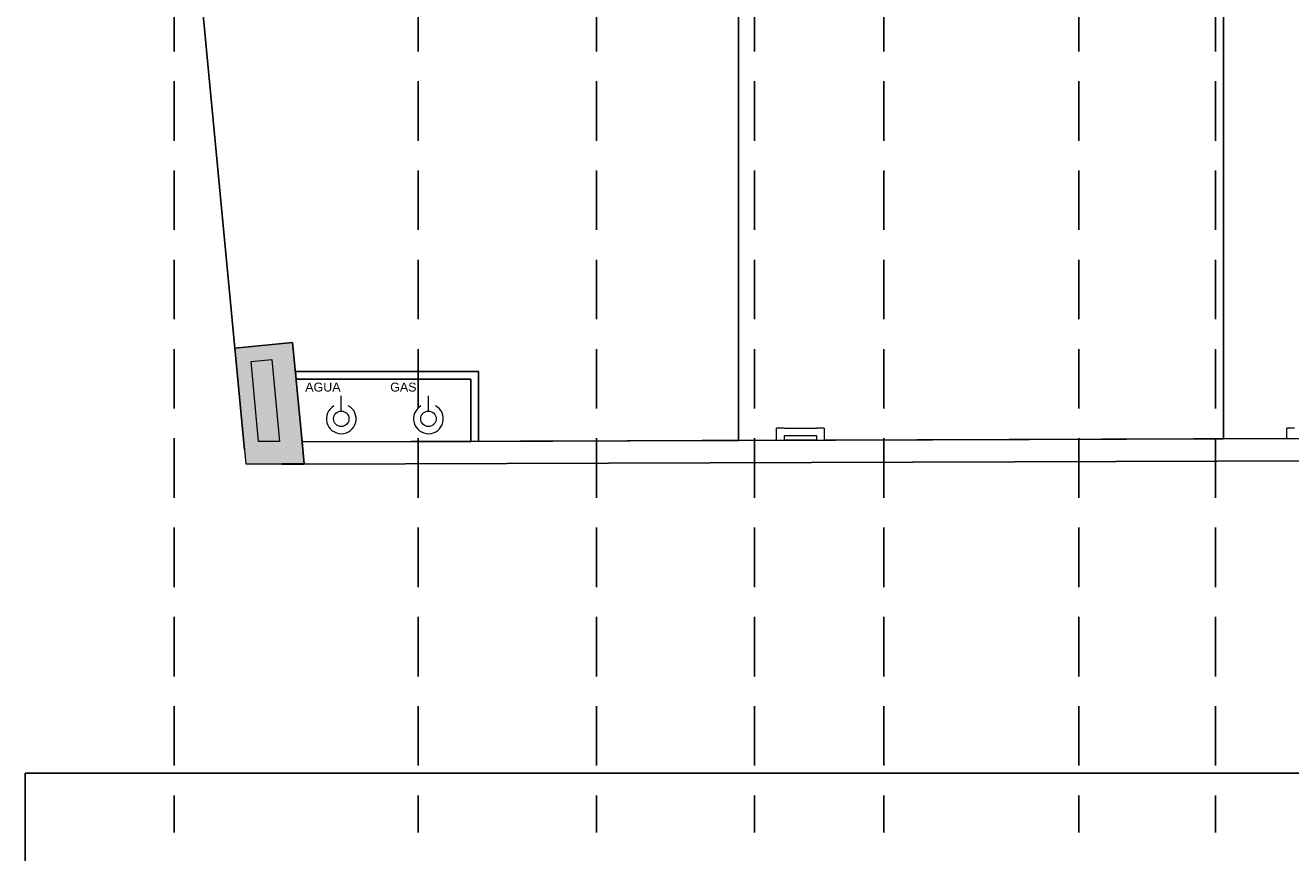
# Model space of a CAD drawing. Header units: metres. Extents: x -31 to 25.9, y -59.6 to 3.
# Tile 4 of 53: x -12 to -3.5, y -11.5 to -6. Entities that reach past the tile are written whole.
import ezdxf

# ---------------------------------------------------------------- set-up
doc = ezdxf.new("R2010")
doc.units = ezdxf.units.M
doc.linetypes.add('DASHED', pattern=[0.6000000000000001, 0.4, -0.2])
doc.layers.add('A-ALCAT-LINIES-REFERIDA', color=9, linetype='Continuous', plot=False)
doc.layers.add('A-ALCAT-REF-IMATGE', color=8, linetype='Continuous', plot=False)
for name, color, linetype, lineweight in [('A-ANNO-NOTE', 7, 'Continuous', 9), ('A-FLOR-PATT', 7, 'Continuous', 5), ('A-P02', 7, 'Continuous', 15), ('G-ANNO-TEXT', 7, 'Continuous', 9), ('MURS DETALL', 7, 'Continuous', 20), ('OMBREJAT SOLID', 7, 'Continuous', 20), ('PAVIMENTOS', 7, 'Continuous', 5)]:
    doc.layers.add(name, color=color, linetype=linetype, lineweight=lineweight)
doc.styles.add('Arial', font='arial.ttf', dxfattribs={"height": 0.06})
picture_1 = doc.add_image_def('image1.png', size_in_pixel=(1650, 1200))

# ---------------------------------------------------------------- blocks, each defined once
blk = doc.blocks.new('TRS-ANO-Acometida - AFS-5533935-ESTADO ACTUAL')
at = {"layer": 'A-ANNO-NOTE', "color": 150, "lineweight": 18, "true_color": 0x0080ff}
blk.add_line((-4.803499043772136e-18, -0.001038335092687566), (9.392375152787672e-34, -0.003065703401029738), dxfattribs=at)
blk.add_circle((-6.493525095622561e-22, 6.553459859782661e-24), 0.001038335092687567, dxfattribs=at)
blk.add_arc((-7.221852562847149e-22, 1.146353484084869e-23), 0.001999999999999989, 299.9999999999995, 241.7166668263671, dxfattribs=at)
blk = doc.blocks.new('TRS-ANO-Acometida - GAS-5533937-ESTADO ACTUAL')
at = {"layer": 'A-ANNO-NOTE', "color": 31, "lineweight": 18, "true_color": 0xffb66c}
blk.add_line((-5.287437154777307e-18, -0.001038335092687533), (-4.839381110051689e-19, -0.003065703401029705), dxfattribs=at)
blk.add_circle((0, 3.246423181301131e-17), 0.001038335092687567, dxfattribs=at)
blk.add_arc((0, 3.24642367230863e-17), 0.001999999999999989, 299.9999999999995, 241.7166668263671, dxfattribs=at)

msp = doc.modelspace()

# ---------------------------------------------------------------- hatches: boundary and pattern name
at = {"layer": 'A-FLOR-PATT', "true_color": 0xfbfaf7}
h = msp.add_hatch(color=7, dxfattribs=at)
h.paths.add_polyline_path([(-10.29070280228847, -8.771844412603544), (-10.34317312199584, -8.219713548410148), (-10.48305649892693, -8.233279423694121), (-10.43187537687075, -8.771844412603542), (-10.34317312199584, -8.771844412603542)])
h.paths.add_polyline_path([(-7.20653584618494, -8.76443530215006), (-7.206337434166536, -8.764434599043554), (-7.20653584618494, -8.763527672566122)])
h.paths.add_polyline_path([(1.278464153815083, -3.471888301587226), (1.278464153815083, -3.391844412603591), (-0.7042390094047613, -3.391844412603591), (-0.7042390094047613, -3.471888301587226), (-0.331535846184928, -3.471888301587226)])
h.paths.add_polyline_path([(-1.271535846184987, -3.471888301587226), (-1.266535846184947, -3.471888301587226), (-1.266535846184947, -3.391844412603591), (-1.271535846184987, -3.391844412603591)])
h.paths.add_polyline_path([(1.298464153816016, -0.6768444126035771), (3.318464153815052, -0.6768444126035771), (3.318464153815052, -0.4818444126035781), (3.093464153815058, -0.4818444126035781), (3.093464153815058, -0.5018444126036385), (2.233464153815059, -0.5018444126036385), (2.233464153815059, -0.4818444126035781), (1.278464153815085, -0.4818444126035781), (1.278464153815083, -0.5918444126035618), (1.298464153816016, -0.5918444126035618)])
at = {"layer": 'OMBREJAT SOLID', "lineweight": 15, "true_color": 0x828282}
for points in [[(-10.58258972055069, -8.242932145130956), (-10.19387328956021, -8.205234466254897), (-10.20333392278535, -8.105682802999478), (-10.59205035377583, -8.143380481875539), (-10.58350704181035, -8.233279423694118)], [(-10.43187537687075, -8.92184441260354), (-10.41762051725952, -8.92184441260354), (-10.48305649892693, -8.233279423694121), (-10.58258972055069, -8.242932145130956), (-10.51807106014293, -8.921844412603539)], [(-10.19387328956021, -8.921844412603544), (-10.12577212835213, -8.921844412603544), (-10.19387328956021, -8.205234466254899), (-10.34317312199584, -8.21971354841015), (-10.27644794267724, -8.921844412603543)], [(-10.29070280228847, -8.771844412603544), (-10.43187537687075, -8.771844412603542), (-10.41762051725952, -8.92184441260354), (-10.27644794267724, -8.921844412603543)]]:
    msp.add_hatch(color=8, dxfattribs=at).paths.add_polyline_path(points)

# ---------------------------------------------------------------- linework, layer by layer
at = {"layer": 'A-ALCAT-LINIES-REFERIDA', "linetype": 'DASHED'}
for p, q in [((-11, -3.3500000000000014), (-11, -11.4)), ((-9.36, -3.3500000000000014), (-9.36, -11.4)), ((-8.16, -3.3500000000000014), (-8.16, -11.4)), ((-7.1, -3.3500000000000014), (-7.1, -11.4)), ((-6.23, -3.3500000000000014), (-6.23, -11.4)), ((-4.92, -3.3500000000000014), (-4.92, -11.4)), ((-4, -3.3500000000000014), (-4, -11.4))]:
    msp.add_line(p, q, dxfattribs=at)
at = {"layer": 'A-P02'}
for p, q in [((-9.004692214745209, -8.30184441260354), (-10.18469221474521, -8.301844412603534)), ((-10.18469221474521, -8.301844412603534), (-9.004692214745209, -8.30184441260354)), ((-10.18469221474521, -8.301844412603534), (-10.1799405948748, -8.351844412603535)), ((-9.004692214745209, -8.30184441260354), (-8.954692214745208, -8.30184441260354)), ((-8.954692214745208, -8.30184441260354), (-9.004692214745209, -8.30184441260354)), ((-8.954692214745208, -8.770630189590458), (-8.954692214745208, -8.30184441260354)), ((-8.954692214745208, -8.30184441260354), (-8.954692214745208, -8.770630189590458)), ((-9.004692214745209, -8.351844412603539), (-10.1799405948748, -8.351844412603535)), ((-10.1799405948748, -8.351844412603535), (-9.004692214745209, -8.351844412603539)), ((-9.004692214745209, -8.770807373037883), (-9.004692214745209, -8.351844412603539)), ((-9.004692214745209, -8.351844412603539), (-9.004692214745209, -8.770807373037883)), ((-6.950408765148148, -8.763527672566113), (-6.950408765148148, -8.68239369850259)), ((-6.900408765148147, -8.68239369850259), (-6.950408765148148, -8.68239369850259)), ((-6.900408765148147, -8.68239369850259), (-6.680408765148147, -8.68239369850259)), ((-6.900408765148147, -8.732393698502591), (-6.900408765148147, -8.763350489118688)), ((-6.680408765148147, -8.732393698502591), (-6.900408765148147, -8.732393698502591)), ((-6.630408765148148, -8.68239369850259), (-6.680408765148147, -8.68239369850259)), ((-6.680408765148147, -8.762570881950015), (-6.680408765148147, -8.732393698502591)), ((-6.630408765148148, -8.68239369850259), (-6.630408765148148, -8.76239369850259)), ((-3.520408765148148, -8.751372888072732), (-6.630408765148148, -8.76239369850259)), ((-6.630408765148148, -8.76239369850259), (-3.520408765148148, -8.751372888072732)), ((-3.520408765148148, -8.751372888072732), (-3.520408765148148, -8.68239369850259)), ((-3.470408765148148, -8.68239369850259), (-3.520408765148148, -8.68239369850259)), ((-9.004692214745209, -8.770807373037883), (-10.13974329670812, -8.774829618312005)), ((-10.13974329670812, -8.774829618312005), (-9.004692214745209, -8.770807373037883)), ((-10.13974329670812, -8.774829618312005), (-10.12577212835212, -8.921844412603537)), ((-6.950408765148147, -8.763527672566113), (-8.954692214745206, -8.770630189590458)), ((-8.954692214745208, -8.770630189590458), (-6.950408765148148, -8.763527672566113)), ((-6.680408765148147, -8.762570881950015), (-6.900408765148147, -8.763350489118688)), ((-6.900408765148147, -8.763350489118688), (-6.680408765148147, -8.762570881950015)), ((-10.12577212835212, -8.921844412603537), (-10.27644794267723, -8.921844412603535)), ((-10.2761182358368, -8.925313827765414), (-10.27644794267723, -8.921844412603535)), ((-10.2761182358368, -8.925313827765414), (-10.12549314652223, -8.924780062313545)), ((3.46834123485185, -8.876608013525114), (-10.12549314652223, -8.924780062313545)), ((-10.12549314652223, -8.924780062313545), (3.468341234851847, -8.876608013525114))]:
    msp.add_line(p, q, dxfattribs=at)
at = {"layer": 'MURS DETALL'}
for p, q in [((-10.20333392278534, -8.105682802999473), (-10.59205035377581, -8.143380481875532)), ((-10.59205035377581, -8.143380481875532), (-10.58258972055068, -8.242932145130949)), ((-10.1938732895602, -8.205234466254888), (-10.20333392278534, -8.105682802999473)), ((-10.58258972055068, -8.242932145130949), (-10.51807106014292, -8.921844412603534)), ((-10.48305649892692, -8.233279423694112), (-10.34317312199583, -8.219713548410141)), ((-10.43187537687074, -8.771844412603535), (-10.48305649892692, -8.233279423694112)), ((-10.34317312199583, -8.219713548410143), (-10.29070280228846, -8.771844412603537)), ((-10.12577212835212, -8.921844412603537), (-10.1938732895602, -8.205234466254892)), ((-10.29070280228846, -8.771844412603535), (-10.43187537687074, -8.771844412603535)), ((-10.51807106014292, -8.921844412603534), (-10.41762051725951, -8.921844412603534)), ((-10.41762051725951, -8.921844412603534), (-10.27644794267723, -8.921844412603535)), ((-10.27644794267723, -8.921844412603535), (-10.12577212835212, -8.921844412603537))]:
    msp.add_line(p, q, dxfattribs=at)
at = {"layer": 'PAVIMENTOS'}
for p, q in [((-10.52710696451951, -8.826762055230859), (-11.23316608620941, -1.397094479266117)), ((-11.23316608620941, -1.397094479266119), (-10.52710696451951, -8.82676205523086)), ((-10.59205035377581, -8.143380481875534), (-11.04455054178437, -3.38184441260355)), ((-11.04455054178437, -3.38184441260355), (-10.59205035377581, -8.143380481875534)), ((-3.946535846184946, -8.752882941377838), (-3.946535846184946, -3.391844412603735)), ((-3.946535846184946, -3.391844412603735), (-3.946535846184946, -8.752882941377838)), ((-7.206535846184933, -4.831844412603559), (-7.206535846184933, -8.764435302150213)), ((-7.206535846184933, -8.764435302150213), (-7.206535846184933, -4.831844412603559)), ((-7.20633743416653, -8.764434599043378), (-7.20633743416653, -5.551844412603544)), ((-7.20633743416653, -5.551844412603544), (-7.20633743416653, -8.764434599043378)), ((-3.946535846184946, -5.551844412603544), (-3.946535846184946, -8.752882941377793)), ((-3.946535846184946, -8.752882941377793), (-3.946535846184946, -5.551844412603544)), ((-10.20333392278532, -8.105682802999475), (-10.59205035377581, -8.143380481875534)), ((-10.59205035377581, -8.143380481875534), (-10.20333392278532, -8.105682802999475)), ((-10.13974329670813, -8.774829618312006), (-10.20333392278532, -8.105682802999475)), ((-10.20333392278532, -8.105682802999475), (-10.13974329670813, -8.774829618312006)), ((-3.946535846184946, -8.752882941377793), (-7.20633743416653, -8.764434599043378)), ((-7.20633743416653, -8.764434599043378), (-3.946535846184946, -8.752882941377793)), ((-3.946535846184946, -8.752882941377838), (-1.271535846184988, -8.74340362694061)), ((-1.271547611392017, -8.74340366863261), (-3.946535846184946, -8.752882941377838)), ((-7.206535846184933, -8.764435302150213), (-10.13974329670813, -8.774829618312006)), ((-10.13974329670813, -8.774829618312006), (-7.206535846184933, -8.764435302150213))]:
    msp.add_line(p, q, dxfattribs=at)

# ---------------------------------------------------------------- block references
at = {"layer": 'A-ANNO-NOTE', "color": 150, "lineweight": 18, "true_color": 0x0080ff, "xscale": 50, "yscale": 50, "zscale": 50, "rotation": 180}
msp.add_blockref('TRS-ANO-Acometida - AFS-5533935-ESTADO ACTUAL', (-9.876533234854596, -8.618900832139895), dxfattribs=at)
at = {"layer": 'A-ANNO-NOTE', "color": 31, "lineweight": 18, "true_color": 0xffb66c, "xscale": 50, "yscale": 50, "zscale": 50, "rotation": 180}
msp.add_blockref('TRS-ANO-Acometida - GAS-5533937-ESTADO ACTUAL', (-9.290607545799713, -8.618900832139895), dxfattribs=at)

# ---------------------------------------------------------------- texts
at = {"layer": 'G-ANNO-TEXT', "char_height": 0.06, "attachment_point": 1, "style": 'Arial'}
for s, insert, width in [('AGUA', (-10.11843114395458, -8.375804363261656), 0.30464125), ('GAS', (-9.547728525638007, -8.375804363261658), 0.2284809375)]:
    msp.add_mtext(s, dxfattribs=dict(at, insert=insert, width=width))

# ---------------------------------------------------------------- pictures from other files: only their frames are drawn
at = {"layer": 'A-ALCAT-REF-IMATGE'}
image = msp.add_image(picture_1, insert=(-12, -23), size_in_units=(16.5, 12), dxfattribs=at)

doc.saveas('drawing.dxf')
